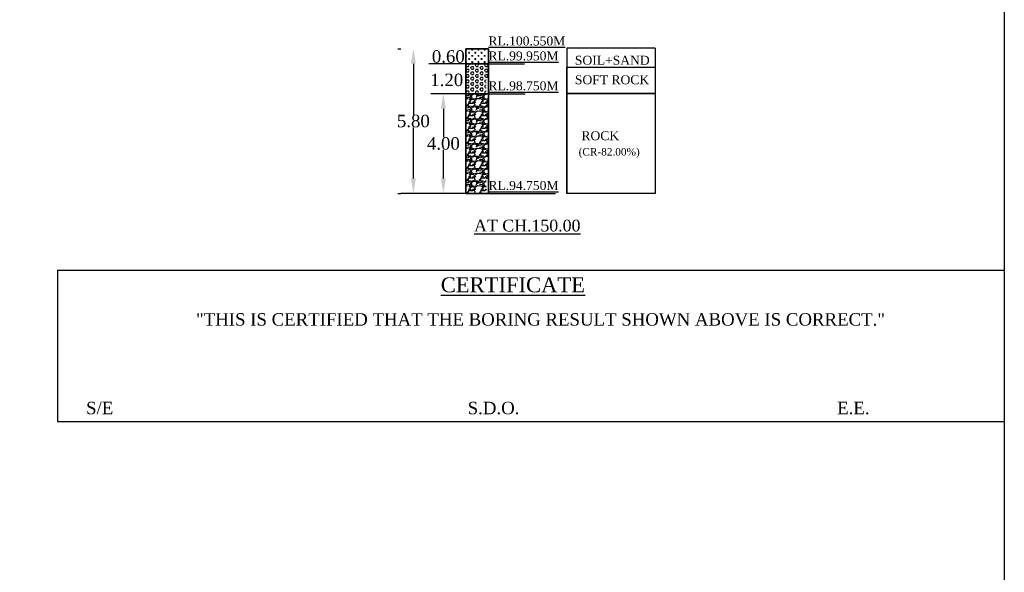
# Model space of a CAD drawing. Header units: millimetres. Extents: x 103078 to 9205504, y -104267 to 3479495.
# Tile 12 of 14: x 3911543 to 3951067, y 3368025 to 3390201. Entities that reach past the tile are written whole.
import ezdxf

# ---------------------------------------------------------------- set-up
doc = ezdxf.new("R2010")
doc.units = ezdxf.units.MM
doc.header["$LTSCALE"] = 500
doc.header["$MEASUREMENT"] = 0
doc.styles.get("Standard").update_dxf_attribs({"font": 'times.ttf'})
doc.dimstyles.get("Standard").update_dxf_attribs({"dimtxt": 400, "dimasz": 215, "dimexe": 0.18, "dimexo": 0.0625, "dimgap": 0.09, "dimtad": 0, "dimtih": 1, "dimtoh": 1, "dimdec": 0, "dimzin": 4, "dimdsep": 46, "dimtxsty": 'Standard', "dimblk": 'OPEN90', "dimcen": 0, "dimadec": 0, "dimazin": 1, "dimtfac": 1, "dimtdec": 0, "dimtix": 1, "dimtofl": 0, "dimtmove": 0, "dimatfit": 3, "dimldrblk": 'OPEN30', "dimfxl": 1, "dimtolj": 1, "dimtzin": 0, "dimarcsym": 0})

# ---------------------------------------------------------------- blocks, each defined once
blk = doc.blocks.new('*D102')
at = {"color": 0, "linetype": 'Continuous', "lineweight": -2, "transparency": 16777216}
for p, q in [((3926721, 3389030), (3926845, 3389030)), ((3927345, 3388430), (3927345, 3386385)), ((3927345, 3383830), (3927345, 3385875)), ((3926721, 3383230), (3926845, 3383230))]:
    blk.add_line(p, q, dxfattribs=at)
for points in [[(3927245, 3388430), (3927445, 3388430), (3927345, 3389030)], [(3927245, 3383830), (3927445, 3383830), (3927345, 3383230)]]:
    blk.add_solid(points, dxfattribs=at)
at = {"layer": 'Defpoints', "color": 0, "linetype": 'Continuous', "lineweight": -2, "transparency": 16777216}
for p in [(3927421, 3389030), (3927345, 3383230), (3927421, 3383230)]:
    blk.add_point(p, dxfattribs=at)
at = {"color": 0, "linetype": 'Continuous', "lineweight": -2, "transparency": 16777216, "insert": (3927345, 3386130), "char_height": 500, "attachment_point": 5}
blk.add_mtext('\\A1;5.80', dxfattribs=at)
blk = doc.blocks.new('*D145')
at = {"color": 0, "linetype": 'Continuous', "lineweight": -2, "transparency": 16777216}
for p, q in [((3928049, 3387230), (3928050, 3387230)), ((3928550, 3386630), (3928550, 3385485)), ((3928550, 3383830), (3928550, 3384975)), ((3928049, 3383230), (3928050, 3383230))]:
    blk.add_line(p, q, dxfattribs=at)
for points in [[(3928450, 3386630), (3928650, 3386630), (3928550, 3387230)], [(3928450, 3383830), (3928650, 3383830), (3928550, 3383230)]]:
    blk.add_solid(points, dxfattribs=at)
at = {"layer": 'Defpoints', "color": 0, "linetype": 'Continuous', "lineweight": -2, "transparency": 16777216}
for p in [(3928749, 3387230), (3928550, 3383230), (3928749, 3383230)]:
    blk.add_point(p, dxfattribs=at)
at = {"color": 0, "linetype": 'Continuous', "lineweight": -2, "transparency": 16777216, "insert": (3928550, 3385230), "char_height": 500, "attachment_point": 5}
blk.add_mtext('\\A1;4.00', dxfattribs=at)

msp = doc.modelspace()

# ---------------------------------------------------------------- linework, layer by layer
at = {"color": 0, "linetype": 'Continuous', "lineweight": -2}
for p, q in [((3951067.1, 3410949.9), (3951067.1, 3304142.4)), ((3929456.1, 3389029.9), (3929456.1, 3383229.9)), ((3929456.1, 3389029.9), (3929456.1, 3388429.9)), ((3929456.1, 3389002.4), (3929491.1, 3389002.4)), ((3929459.8, 3388971.2), (3929459.8, 3389029.9)), ((3929553.6, 3388877.4), (3929616.1, 3388877.4)), ((3929584.8, 3388846.2), (3929584.8, 3388908.7)), ((3929678.6, 3389002.4), (3929741.1, 3389002.4)), ((3929709.8, 3388971.2), (3929709.8, 3389029.9)), ((3929803.6, 3388877.4), (3929866.1, 3388877.4)), ((3929834.8, 3388846.2), (3929834.8, 3388908.7)), ((3929928.6, 3389002.4), (3929991.1, 3389002.4)), ((3929959.8, 3388971.2), (3929959.8, 3389029.9)), ((3930053.6, 3388877.4), (3930116.1, 3388877.4)), ((3930084.8, 3388846.2), (3930084.8, 3388908.7)), ((3930178.6, 3389002.4), (3930241.1, 3389002.4)), ((3930209.8, 3388971.2), (3930209.8, 3389029.9)), ((3933503.6, 3389052.4), (3933503.6, 3383229.9)), ((3937054.6, 3389052.4), (3937054.6, 3383229.9)), ((3929456.1, 3388429.9), (3927966.6, 3388429.9)), ((3929456.1, 3388752.4), (3929491.1, 3388752.4)), ((3929456.1, 3388502.4), (3929491.1, 3388502.4)), ((3929456.1, 3388429.9), (3931808.6, 3388429.9)), ((3929456.1, 3388429.9), (3929456.1, 3387229.9)), ((3929459.8, 3388721.2), (3929459.8, 3388783.7)), ((3929459.8, 3388471.2), (3929459.8, 3388533.7)), ((3929459.8, 3388380.2), (3929488.5, 3388429.9)), ((3929553.6, 3388627.4), (3929616.1, 3388627.4)), ((3929584.8, 3388380.2), (3929556.1, 3388429.9)), ((3929584.8, 3388596.2), (3929584.8, 3388658.7)), ((3929678.6, 3388752.4), (3929741.1, 3388752.4)), ((3929678.6, 3388502.4), (3929741.1, 3388502.4)), ((3929709.8, 3388721.2), (3929709.8, 3388783.7)), ((3929709.8, 3388471.2), (3929709.8, 3388533.7)), ((3929803.6, 3388627.4), (3929866.1, 3388627.4)), ((3929834.8, 3388596.2), (3929834.8, 3388658.7)), ((3929834.8, 3388380.2), (3929863.5, 3388429.9)), ((3929928.6, 3388752.4), (3929991.1, 3388752.4)), ((3929928.6, 3388502.4), (3929991.1, 3388502.4)), ((3929959.8, 3388380.2), (3929931.1, 3388429.9)), ((3929959.8, 3388721.2), (3929959.8, 3388783.7)), ((3929959.8, 3388471.2), (3929959.8, 3388533.7)), ((3930053.6, 3388627.4), (3930116.1, 3388627.4)), ((3930084.8, 3388596.2), (3930084.8, 3388658.7)), ((3930178.6, 3388752.4), (3930241.1, 3388752.4)), ((3930178.6, 3388502.4), (3930241.1, 3388502.4)), ((3930209.8, 3388721.2), (3930209.8, 3388783.7)), ((3930209.8, 3388471.2), (3930209.8, 3388533.7)), ((3930209.8, 3388380.2), (3930238.5, 3388429.9)), ((3930334.8, 3388380.2), (3930306.1, 3388429.9)), ((3929491.1, 3388326.1), (3929459.8, 3388380.2)), ((3929459.8, 3388163.7), (3929491.1, 3388217.8)), ((3929491.1, 3388109.5), (3929459.8, 3388163.7)), ((3929491.1, 3388326.1), (3929553.6, 3388326.1)), ((3929491.1, 3388217.8), (3929553.6, 3388217.8)), ((3929491.1, 3388109.5), (3929553.6, 3388109.5)), ((3929553.6, 3388326), (3929584.8, 3388380.2)), ((3929584.8, 3388163.7), (3929553.6, 3388217.8)), ((3929553.6, 3388109.5), (3929584.8, 3388163.7)), ((3929647.3, 3388271.9), (3929678.6, 3388326)), ((3929678.6, 3388217.8), (3929647.3, 3388271.9)), ((3929647.3, 3388055.4), (3929678.6, 3388109.5)), ((3929678.6, 3388001.3), (3929647.3, 3388055.4)), ((3929678.6, 3388326.1), (3929741.1, 3388326.1)), ((3929678.6, 3388217.8), (3929741.1, 3388217.8)), ((3929678.6, 3388109.5), (3929741.1, 3388109.5)), ((3929772.3, 3388271.9), (3929741.1, 3388326.1)), ((3929741.1, 3388217.8), (3929772.3, 3388271.9)), ((3929772.3, 3388055.4), (3929741.1, 3388109.5)), ((3929741.1, 3388001.3), (3929772.3, 3388055.4)), ((3929866.1, 3388326.1), (3929834.8, 3388380.2)), ((3929834.8, 3388163.7), (3929866.1, 3388217.8)), ((3929866.1, 3388109.5), (3929834.8, 3388163.7)), ((3929866.1, 3388326.1), (3929928.6, 3388326.1)), ((3929866.1, 3388217.8), (3929928.6, 3388217.8)), ((3929866.1, 3388109.5), (3929928.6, 3388109.5)), ((3929928.6, 3388326), (3929959.8, 3388380.2)), ((3929959.8, 3388163.7), (3929928.6, 3388217.8)), ((3929928.6, 3388109.5), (3929959.8, 3388163.7)), ((3930022.3, 3388271.9), (3930053.6, 3388326)), ((3930053.6, 3388217.8), (3930022.3, 3388271.9)), ((3930022.3, 3388055.4), (3930053.6, 3388109.5)), ((3930053.6, 3388001.3), (3930022.3, 3388055.4)), ((3930053.6, 3388326.1), (3930116.1, 3388326.1)), ((3930053.6, 3388217.8), (3930116.1, 3388217.8)), ((3930053.6, 3388109.5), (3930116.1, 3388109.5)), ((3930147.3, 3388271.9), (3930116.1, 3388326.1)), ((3930116.1, 3388217.8), (3930147.3, 3388271.9)), ((3930147.3, 3388055.4), (3930116.1, 3388109.5)), ((3930116.1, 3388001.3), (3930147.3, 3388055.4)), ((3930241.1, 3388326.1), (3930209.8, 3388380.2)), ((3930209.8, 3388163.7), (3930241.1, 3388217.8)), ((3930241.1, 3388109.5), (3930209.8, 3388163.7)), ((3930241.1, 3388326.1), (3930303.6, 3388326.1)), ((3930241.1, 3388217.8), (3930303.6, 3388217.8)), ((3930241.1, 3388109.5), (3930303.6, 3388109.5)), ((3930303.6, 3388326), (3930334.8, 3388380.2)), ((3930334.8, 3388163.7), (3930303.6, 3388217.8)), ((3930303.6, 3388109.5), (3930334.8, 3388163.7)), ((3929459.8, 3387947.2), (3929491.1, 3388001.3)), ((3929491.1, 3387893), (3929459.8, 3387947.2)), ((3929459.8, 3387730.7), (3929491.1, 3387784.8)), ((3929491.1, 3387676.5), (3929459.8, 3387730.7)), ((3929491.1, 3388001.3), (3929553.6, 3388001.3)), ((3929491.1, 3387893), (3929553.6, 3387893)), ((3929491.1, 3387784.8), (3929553.6, 3387784.8)), ((3929491.1, 3387676.5), (3929553.6, 3387676.5)), ((3929584.8, 3387947.2), (3929553.6, 3388001.3)), ((3929553.6, 3387893), (3929584.8, 3387947.2)), ((3929584.8, 3387730.7), (3929553.6, 3387784.8)), ((3929553.6, 3387676.5), (3929584.8, 3387730.7)), ((3929647.3, 3387838.9), (3929678.6, 3387893)), ((3929678.6, 3387784.8), (3929647.3, 3387838.9)), ((3929647.3, 3387622.4), (3929678.6, 3387676.5)), ((3929678.6, 3388001.3), (3929741.1, 3388001.3)), ((3929678.6, 3387893), (3929741.1, 3387893)), ((3929678.6, 3387784.8), (3929741.1, 3387784.8)), ((3929678.6, 3387676.5), (3929741.1, 3387676.5)), ((3929772.3, 3387838.9), (3929741.1, 3387893)), ((3929741.1, 3387784.8), (3929772.3, 3387838.9)), ((3929772.3, 3387622.4), (3929741.1, 3387676.5)), ((3929834.8, 3387947.2), (3929866.1, 3388001.3)), ((3929866.1, 3387893), (3929834.8, 3387947.2)), ((3929834.8, 3387730.7), (3929866.1, 3387784.8)), ((3929866.1, 3387676.5), (3929834.8, 3387730.7)), ((3929866.1, 3388001.3), (3929928.6, 3388001.3)), ((3929866.1, 3387893), (3929928.6, 3387893)), ((3929866.1, 3387784.8), (3929928.6, 3387784.8)), ((3929866.1, 3387676.5), (3929928.6, 3387676.5)), ((3929959.8, 3387947.2), (3929928.6, 3388001.3)), ((3929928.6, 3387893), (3929959.8, 3387947.2)), ((3929959.8, 3387730.7), (3929928.6, 3387784.8)), ((3929928.6, 3387676.5), (3929959.8, 3387730.7)), ((3930022.3, 3387838.9), (3930053.6, 3387893)), ((3930053.6, 3387784.8), (3930022.3, 3387838.9)), ((3930022.3, 3387622.4), (3930053.6, 3387676.5)), ((3930053.6, 3388001.3), (3930116.1, 3388001.3)), ((3930053.6, 3387893), (3930116.1, 3387893)), ((3930053.6, 3387784.8), (3930116.1, 3387784.8)), ((3930053.6, 3387676.5), (3930116.1, 3387676.5)), ((3930147.3, 3387838.9), (3930116.1, 3387893)), ((3930116.1, 3387784.8), (3930147.3, 3387838.9)), ((3930147.3, 3387622.4), (3930116.1, 3387676.5)), ((3930209.8, 3387947.2), (3930241.1, 3388001.3)), ((3930241.1, 3387893), (3930209.8, 3387947.2)), ((3930209.8, 3387730.7), (3930241.1, 3387784.8)), ((3930241.1, 3387676.5), (3930209.8, 3387730.7)), ((3930241.1, 3388001.3), (3930303.6, 3388001.3)), ((3930241.1, 3387893), (3930303.6, 3387893)), ((3930241.1, 3387784.8), (3930267.5, 3387784.8)), ((3930241.1, 3387676.5), (3930267.5, 3387676.5)), ((3930334.8, 3387947.2), (3930303.6, 3388001.3)), ((3930303.6, 3387893), (3930334.8, 3387947.2)), ((3929459.8, 3387514.2), (3929491.1, 3387568.3)), ((3929491.1, 3387460), (3929459.8, 3387514.2)), ((3929459.8, 3387297.6), (3929491.1, 3387351.8)), ((3929491.1, 3387243.5), (3929459.8, 3387297.6)), ((3929491.1, 3387568.3), (3929553.6, 3387568.3)), ((3929491.1, 3387460), (3929553.6, 3387460)), ((3929491.1, 3387351.8), (3929553.6, 3387351.8)), ((3929491.1, 3387243.5), (3929553.6, 3387243.5)), ((3929584.8, 3387514.2), (3929553.6, 3387568.3)), ((3929553.6, 3387460), (3929584.8, 3387514.2)), ((3929584.8, 3387297.6), (3929553.6, 3387351.8)), ((3929553.6, 3387243.5), (3929584.8, 3387297.6)), ((3929678.6, 3387568.3), (3929647.3, 3387622.4)), ((3929647.3, 3387405.9), (3929678.6, 3387460)), ((3929678.6, 3387351.8), (3929647.3, 3387405.9)), ((3929670.7, 3387229.9), (3929678.6, 3387243.5)), ((3929678.6, 3387568.3), (3929741.1, 3387568.3)), ((3929678.6, 3387460), (3929741.1, 3387460)), ((3929678.6, 3387351.8), (3929741.1, 3387351.8)), ((3929678.6, 3387243.5), (3929741.1, 3387243.5)), ((3929741.1, 3387568.3), (3929772.3, 3387622.4)), ((3929772.3, 3387405.9), (3929741.1, 3387460)), ((3929741.1, 3387351.8), (3929772.3, 3387405.9)), ((3929748.9, 3387229.9), (3929741.1, 3387243.5)), ((3929834.8, 3387514.2), (3929866.1, 3387568.3)), ((3929866.1, 3387460), (3929834.8, 3387514.2)), ((3929834.8, 3387297.6), (3929866.1, 3387351.8)), ((3929866.1, 3387243.5), (3929834.8, 3387297.6)), ((3929866.1, 3387568.3), (3929928.6, 3387568.3)), ((3929866.1, 3387460), (3929928.6, 3387460)), ((3929866.1, 3387351.8), (3929928.6, 3387351.8)), ((3929866.1, 3387243.5), (3929928.6, 3387243.5)), ((3929959.8, 3387514.2), (3929928.6, 3387568.3)), ((3929928.6, 3387460), (3929959.8, 3387514.2)), ((3929959.8, 3387297.6), (3929928.6, 3387351.8)), ((3929928.6, 3387243.5), (3929959.8, 3387297.6)), ((3930053.6, 3387568.3), (3930022.3, 3387622.4)), ((3930022.3, 3387405.9), (3930053.6, 3387460)), ((3930053.6, 3387351.8), (3930022.3, 3387405.9)), ((3930045.7, 3387229.9), (3930053.6, 3387243.5)), ((3930053.6, 3387568.3), (3930116.1, 3387568.3)), ((3930053.6, 3387460), (3930116.1, 3387460)), ((3930053.6, 3387351.8), (3930116.1, 3387351.8)), ((3930053.6, 3387243.5), (3930116.1, 3387243.5)), ((3930116.1, 3387568.3), (3930147.3, 3387622.4)), ((3930147.3, 3387405.9), (3930116.1, 3387460)), ((3930116.1, 3387351.8), (3930147.3, 3387405.9)), ((3930123.9, 3387229.9), (3930116.1, 3387243.5)), ((3930209.8, 3387514.2), (3930241.1, 3387568.3)), ((3930241.1, 3387460), (3930209.8, 3387514.2)), ((3930209.8, 3387297.6), (3930241.1, 3387351.8)), ((3930241.1, 3387243.5), (3930209.8, 3387297.6)), ((3930241.1, 3387568.3), (3930267.5, 3387568.3)), ((3930241.1, 3387460), (3930267.5, 3387460)), ((3930241.1, 3387351.8), (3930267.5, 3387351.8)), ((3930241.1, 3387243.5), (3930267.5, 3387243.5)), ((3929456.1, 3387229.9), (3928041.6, 3387229.9)), ((3929456.1, 3387213.1), (3929477.8, 3387229.9)), ((3929456.1, 3387229.9), (3931839.1, 3387229.9)), ((3929456.1, 3387229.9), (3929456.1, 3383229.9)), ((3929492.8, 3387153.1), (3929456.1, 3387193.2)), ((3929456.1, 3387175.1), (3929456.7, 3387177)), ((3929548.5, 3387021.2), (3929456.1, 3387028.9)), ((3929570.3, 3387160.6), (3929475.3, 3387150.6)), ((3929608.6, 3387082.8), (3929493.6, 3387072.8)), ((3929505.3, 3386766.5), (3929595.3, 3386866.5)), ((3929662.3, 3387219.1), (3929537.3, 3387229.1)), ((3929651, 3387165.3), (3929551, 3387190.3)), ((3929559.9, 3386804.7), (3929599.9, 3386929.7)), ((3929604.5, 3387175), (3929572.4, 3387229.9)), ((3929580.8, 3387031.5), (3929600.8, 3386981.5)), ((3929627.7, 3387047.1), (3929592.7, 3387032.1)), ((3929603.6, 3386852.4), (3929733.6, 3386852.4)), ((3929604.7, 3386947.3), (3929644.7, 3386887.3)), ((3929664.1, 3386964.5), (3929609.1, 3387054.5)), ((3929655.3, 3387141.5), (3929610.3, 3387091.5)), ((3929661.1, 3386984), (3929611.1, 3386934)), ((3929613.2, 3386986.5), (3929688.2, 3387031.5)), ((3929696.2, 3387032.9), (3929636.2, 3387052.9)), ((3929658.7, 3386867.3), (3929783.7, 3386852.3)), ((3929664.6, 3387104), (3929659.6, 3387129)), ((3929660.9, 3387135.1), (3929690.9, 3387065.1)), ((3929753.3, 3387229.9), (3929671, 3387186.8)), ((3929676.3, 3387121.9), (3929706.3, 3387191.9)), ((3929784.4, 3386980.2), (3929684.4, 3386995.2)), ((3929702.8, 3387043.5), (3929787.8, 3387018.5)), ((3929724, 3386906.4), (3929789, 3386861.4)), ((3929725, 3387194.9), (3929805, 3387219.9)), ((3929753.8, 3386909.8), (3929793.8, 3386814.8)), ((3929790.2, 3386961.4), (3929785.2, 3386856.4)), ((3929796.5, 3387222.4), (3929876.5, 3387192.4)), ((3929801.6, 3386870.6), (3929826.6, 3386915.6)), ((3929803.6, 3386907.4), (3929803.6, 3386937.4)), ((3929919.8, 3387043.4), (3929804.8, 3386938.4)), ((3929809, 3387023.6), (3929894, 3387048.6)), ((3929857.9, 3386883.8), (3929817.9, 3386918.8)), ((3929873.2, 3387079), (3929898.2, 3387149)), ((3929885.6, 3387181.3), (3929915.6, 3387116.3)), ((3929915.6, 3387229.9), (3929938.2, 3387228.8)), ((3930048.5, 3387021.2), (3929928.5, 3387031.2)), ((3929992.8, 3387153.1), (3929937.8, 3387213.1)), ((3929941.7, 3387137), (3929956.7, 3387177)), ((3929953.5, 3387211.1), (3929977.8, 3387229.9)), ((3930070.3, 3387160.6), (3929975.3, 3387150.6)), ((3930108.6, 3387082.8), (3929993.6, 3387072.8)), ((3930005.3, 3386766.5), (3930095.3, 3386866.5)), ((3930162.3, 3387219.1), (3930037.3, 3387229.1)), ((3930151, 3387165.3), (3930051, 3387190.3)), ((3930059.9, 3386804.7), (3930099.9, 3386929.7)), ((3930104.5, 3387175), (3930072.4, 3387229.9)), ((3930080.8, 3387031.5), (3930100.8, 3386981.5)), ((3930127.7, 3387047.1), (3930092.7, 3387032.1)), ((3930103.6, 3386852.4), (3930233.6, 3386852.4)), ((3930104.7, 3386947.3), (3930144.7, 3386887.3)), ((3930164.1, 3386964.5), (3930109.1, 3387054.5)), ((3930155.3, 3387141.5), (3930110.3, 3387091.5)), ((3930161.1, 3386984), (3930111.1, 3386934)), ((3930113.2, 3386986.5), (3930188.2, 3387031.5)), ((3930196.2, 3387032.9), (3930136.2, 3387052.9)), ((3930158.7, 3386867.3), (3930283.7, 3386852.3)), ((3930164.6, 3387104), (3930159.6, 3387129)), ((3930160.9, 3387135.1), (3930190.9, 3387065.1)), ((3930253.3, 3387229.9), (3930171, 3387186.8)), ((3930176.3, 3387121.9), (3930206.3, 3387191.9)), ((3930284.4, 3386980.2), (3930184.4, 3386995.2)), ((3930202.8, 3387043.5), (3930287.8, 3387018.5)), ((3930224, 3386906.4), (3930289, 3386861.4)), ((3930225, 3387194.9), (3930305, 3387219.9)), ((3930253.8, 3386909.9), (3930293.8, 3386814.9)), ((3930290.2, 3386961.4), (3930285.2, 3386856.4)), ((3930296.5, 3387222.4), (3930357.6, 3387199.5)), ((3930301.6, 3386870.6), (3930326.6, 3386915.6)), ((3930303.6, 3386907.4), (3930303.6, 3386937.4)), ((3930357.6, 3386986.7), (3930304.8, 3386938.4)), ((3930309, 3387023.6), (3930357.6, 3387037.9)), ((3930357.6, 3386884), (3930317.9, 3386918.8)), ((3929456.1, 3386713.1), (3929563.5, 3386796.1)), ((3929492.8, 3386653.1), (3929456.1, 3386693.2)), ((3929456.1, 3386675.1), (3929456.7, 3386677)), ((3929548.5, 3386521.2), (3929456.1, 3386528.9)), ((3929570.3, 3386660.6), (3929475.3, 3386650.6)), ((3929608.6, 3386582.8), (3929493.6, 3386572.8)), ((3929662.3, 3386719.1), (3929537.3, 3386729.1)), ((3929651, 3386665.3), (3929551, 3386690.3)), ((3929604.5, 3386675), (3929569.5, 3386735)), ((3929580.8, 3386531.5), (3929600.8, 3386481.5)), ((3929627.7, 3386547.1), (3929592.7, 3386532.1)), ((3929664.1, 3386464.5), (3929609.1, 3386554.5)), ((3929655.3, 3386641.5), (3929610.3, 3386591.5)), ((3929661.1, 3386484), (3929611.1, 3386434)), ((3929613.2, 3386486.5), (3929688.2, 3386531.5)), ((3929696.2, 3386532.9), (3929636.2, 3386552.9)), ((3929664.6, 3386604), (3929659.6, 3386629)), ((3929660.9, 3386635.1), (3929690.9, 3386565.1)), ((3929776, 3386741.8), (3929671, 3386686.8)), ((3929676.3, 3386621.9), (3929706.3, 3386691.9)), ((3929784.4, 3386480.2), (3929684.4, 3386495.2)), ((3929702.8, 3386543.5), (3929787.8, 3386518.5)), ((3929725, 3386694.9), (3929805, 3386719.9)), ((3929790.2, 3386461.4), (3929785.2, 3386356.4)), ((3929814, 3386802), (3929794, 3386732)), ((3929796.5, 3386722.4), (3929876.5, 3386692.4)), ((3929919.8, 3386543.4), (3929804.8, 3386438.4)), ((3929809, 3386523.6), (3929894, 3386548.6)), ((3929833.2, 3386733.8), (3929938.2, 3386728.8)), ((3929873.2, 3386579), (3929898.2, 3386649)), ((3929885.6, 3386681.3), (3929915.6, 3386616.3)), ((3930048.5, 3386521.2), (3929928.5, 3386531.2)), ((3929992.8, 3386653.1), (3929937.8, 3386713.1)), ((3929941.7, 3386637), (3929956.7, 3386677)), ((3929953.5, 3386711.1), (3930063.5, 3386796.1)), ((3930070.3, 3386660.6), (3929975.3, 3386650.6)), ((3930108.6, 3386582.8), (3929993.6, 3386572.8)), ((3930162.3, 3386719.1), (3930037.3, 3386729.1)), ((3930151, 3386665.3), (3930051, 3386690.3)), ((3930104.5, 3386675), (3930069.5, 3386735)), ((3930080.8, 3386531.5), (3930100.8, 3386481.5)), ((3930127.7, 3386547.1), (3930092.7, 3386532.1)), ((3930164.1, 3386464.5), (3930109.1, 3386554.5)), ((3930155.3, 3386641.5), (3930110.3, 3386591.5)), ((3930161.1, 3386484), (3930111.1, 3386434)), ((3930113.2, 3386486.5), (3930188.2, 3386531.5)), ((3930196.2, 3386532.9), (3930136.2, 3386552.9)), ((3930164.6, 3386604), (3930159.6, 3386629)), ((3930160.9, 3386635.1), (3930190.9, 3386565.1)), ((3930276, 3386741.8), (3930171, 3386686.8)), ((3930176.3, 3386621.9), (3930206.3, 3386691.9)), ((3930284.4, 3386480.2), (3930184.4, 3386495.2)), ((3930202.8, 3386543.5), (3930287.8, 3386518.5)), ((3930225, 3386694.9), (3930305, 3386719.9)), ((3930290.2, 3386461.4), (3930285.2, 3386356.4)), ((3930314, 3386802), (3930294, 3386732)), ((3930296.5, 3386722.4), (3930357.6, 3386699.5)), ((3930357.6, 3386486.7), (3930304.8, 3386438.4)), ((3930309, 3386523.6), (3930357.6, 3386537.9)), ((3930333.2, 3386733.8), (3930357.6, 3386732.7)), ((3929456.1, 3386213.1), (3929563.5, 3386296.1)), ((3929492.8, 3386153.1), (3929456.1, 3386193.2)), ((3929456.1, 3386175.1), (3929456.7, 3386177)), ((3929570.3, 3386160.6), (3929475.3, 3386150.6)), ((3929608.6, 3386082.8), (3929493.6, 3386072.8)), ((3929505.3, 3386266.5), (3929595.3, 3386366.5)), ((3929662.3, 3386219.1), (3929537.3, 3386229.1)), ((3929651, 3386165.3), (3929551, 3386190.3)), ((3929559.9, 3386304.7), (3929599.9, 3386429.7)), ((3929604.5, 3386175), (3929569.5, 3386235)), ((3929603.6, 3386352.4), (3929733.6, 3386352.4)), ((3929604.7, 3386447.3), (3929644.7, 3386387.3)), ((3929664.1, 3385964.5), (3929609.1, 3386054.5)), ((3929655.3, 3386141.5), (3929610.3, 3386091.5)), ((3929696.2, 3386032.9), (3929636.2, 3386052.9)), ((3929658.7, 3386367.3), (3929783.7, 3386352.3)), ((3929664.6, 3386104), (3929659.6, 3386129)), ((3929660.9, 3386135.1), (3929690.9, 3386065.1)), ((3929776, 3386241.8), (3929671, 3386186.8)), ((3929676.2, 3386121.9), (3929706.2, 3386191.9)), ((3929724, 3386406.4), (3929789, 3386361.4)), ((3929725, 3386194.9), (3929805, 3386219.9)), ((3929753.9, 3386409.8), (3929793.9, 3386314.8)), ((3929814, 3386302), (3929794, 3386232)), ((3929796.5, 3386222.4), (3929876.5, 3386192.4)), ((3929801.6, 3386370.6), (3929826.6, 3386415.6)), ((3929803.6, 3386407.4), (3929803.6, 3386437.4)), ((3929857.9, 3386383.8), (3929817.9, 3386418.8)), ((3929833.2, 3386233.8), (3929938.2, 3386228.8)), ((3929873.2, 3386079), (3929898.2, 3386149)), ((3929885.6, 3386181.3), (3929915.6, 3386116.3)), ((3929992.8, 3386153.1), (3929937.8, 3386213.1)), ((3929941.7, 3386137), (3929956.7, 3386177)), ((3929953.5, 3386211.1), (3930063.5, 3386296.1)), ((3930070.3, 3386160.6), (3929975.3, 3386150.6)), ((3930108.6, 3386082.8), (3929993.6, 3386072.8)), ((3930005.3, 3386266.5), (3930095.3, 3386366.5)), ((3930162.3, 3386219.1), (3930037.3, 3386229.1)), ((3930151, 3386165.3), (3930051, 3386190.3)), ((3930059.9, 3386304.7), (3930099.9, 3386429.7)), ((3930104.5, 3386175), (3930069.5, 3386235)), ((3930103.6, 3386352.4), (3930233.6, 3386352.4)), ((3930104.7, 3386447.3), (3930144.7, 3386387.3)), ((3930164.1, 3385964.5), (3930109.1, 3386054.5)), ((3930155.3, 3386141.5), (3930110.3, 3386091.5)), ((3930196.2, 3386032.9), (3930136.2, 3386052.9)), ((3930158.7, 3386367.3), (3930283.7, 3386352.3)), ((3930164.6, 3386104), (3930159.6, 3386129)), ((3930160.9, 3386135.1), (3930190.9, 3386065.1)), ((3930276, 3386241.8), (3930171, 3386186.8)), ((3930176.2, 3386121.9), (3930206.2, 3386191.9)), ((3930224, 3386406.4), (3930289, 3386361.4)), ((3930225, 3386194.9), (3930305, 3386219.9)), ((3930253.8, 3386409.9), (3930293.8, 3386314.9)), ((3930314, 3386302), (3930294, 3386232)), ((3930296.5, 3386222.4), (3930357.6, 3386199.5)), ((3930301.6, 3386370.6), (3930326.6, 3386415.6)), ((3930303.6, 3386407.4), (3930303.6, 3386437.4)), ((3930357.6, 3386384), (3930317.9, 3386418.8)), ((3930333.2, 3386233.8), (3930357.6, 3386232.7)), ((3929548.5, 3386021.2), (3929456.1, 3386028.9)), ((3929456.1, 3385713.1), (3929563.5, 3385796.1)), ((3929492.8, 3385653.1), (3929456.1, 3385693.2)), ((3929456.1, 3385675.1), (3929456.7, 3385677)), ((3929570.3, 3385660.6), (3929475.3, 3385650.6)), ((3929505.3, 3385766.5), (3929595.3, 3385866.5)), ((3929662.3, 3385719.1), (3929537.3, 3385729.1)), ((3929651, 3385665.3), (3929551, 3385690.3)), ((3929559.9, 3385804.7), (3929599.9, 3385929.7)), ((3929604.5, 3385675), (3929569.5, 3385735)), ((3929580.8, 3386031.5), (3929600.8, 3385981.5)), ((3929627.7, 3386047.1), (3929592.7, 3386032.1)), ((3929603.6, 3385852.4), (3929733.6, 3385852.4)), ((3929604.7, 3385947.3), (3929644.7, 3385887.3)), ((3929661.1, 3385984), (3929611.1, 3385934)), ((3929613.2, 3385986.5), (3929688.2, 3386031.5)), ((3929658.7, 3385867.3), (3929783.7, 3385852.3)), ((3929776, 3385741.8), (3929671, 3385686.8)), ((3929676.2, 3385621.9), (3929706.2, 3385691.9)), ((3929784.4, 3385980.2), (3929684.4, 3385995.2)), ((3929702.8, 3386043.5), (3929787.8, 3386018.5)), ((3929724, 3385906.4), (3929789, 3385861.4)), ((3929725, 3385694.9), (3929805, 3385719.9)), ((3929753.9, 3385909.8), (3929793.9, 3385814.8)), ((3929790.2, 3385961.4), (3929785.2, 3385856.4)), ((3929814, 3385802), (3929794, 3385732)), ((3929796.5, 3385722.4), (3929876.5, 3385692.4)), ((3929801.6, 3385870.6), (3929826.6, 3385915.6)), ((3929803.6, 3385907.4), (3929803.6, 3385937.4)), ((3929919.8, 3386043.4), (3929804.8, 3385938.4)), ((3929809, 3386023.6), (3929894, 3386048.6)), ((3929857.9, 3385883.8), (3929817.9, 3385918.8)), ((3929833.2, 3385733.8), (3929938.2, 3385728.8)), ((3929885.6, 3385681.3), (3929915.6, 3385616.3)), ((3930048.5, 3386021.2), (3929928.5, 3386031.2)), ((3929992.8, 3385653.1), (3929937.8, 3385713.1)), ((3929941.7, 3385637), (3929956.7, 3385677)), ((3929953.5, 3385711.1), (3930063.5, 3385796.1)), ((3930070.3, 3385660.6), (3929975.3, 3385650.6)), ((3930005.3, 3385766.5), (3930095.3, 3385866.5)), ((3930162.3, 3385719.1), (3930037.3, 3385729.1)), ((3930151, 3385665.3), (3930051, 3385690.3)), ((3930059.9, 3385804.7), (3930099.9, 3385929.7)), ((3930104.5, 3385675), (3930069.5, 3385735)), ((3930080.8, 3386031.5), (3930100.8, 3385981.5)), ((3930127.7, 3386047.1), (3930092.7, 3386032.1)), ((3930103.6, 3385852.4), (3930233.6, 3385852.4)), ((3930104.7, 3385947.3), (3930144.7, 3385887.3)), ((3930161.1, 3385984), (3930111.1, 3385934)), ((3930113.2, 3385986.5), (3930188.2, 3386031.5)), ((3930158.7, 3385867.3), (3930283.7, 3385852.3)), ((3930276, 3385741.8), (3930171, 3385686.8)), ((3930176.2, 3385621.9), (3930206.2, 3385691.9)), ((3930284.4, 3385980.2), (3930184.4, 3385995.2)), ((3930202.8, 3386043.5), (3930287.8, 3386018.5)), ((3930224, 3385906.4), (3930289, 3385861.4)), ((3930225, 3385694.9), (3930305, 3385719.9)), ((3930253.8, 3385909.8), (3930293.8, 3385814.8)), ((3930290.2, 3385961.4), (3930285.2, 3385856.4)), ((3930314, 3385802), (3930294, 3385732)), ((3930296.5, 3385722.4), (3930357.6, 3385699.5)), ((3930301.6, 3385870.6), (3930326.6, 3385915.6)), ((3930303.6, 3385907.4), (3930303.6, 3385937.4)), ((3930357.6, 3385986.7), (3930304.8, 3385938.4)), ((3930309, 3386023.6), (3930357.6, 3386037.9)), ((3930357.6, 3385884), (3930317.9, 3385918.8)), ((3930333.2, 3385733.8), (3930357.6, 3385732.7)), ((3929548.5, 3385521.2), (3929456.1, 3385528.9)), ((3929456.1, 3385213.1), (3929563.5, 3385296.1)), ((3929608.6, 3385582.8), (3929493.6, 3385572.8)), ((3929505.3, 3385266.5), (3929595.3, 3385366.5)), ((3929559.9, 3385304.7), (3929599.9, 3385429.7)), ((3929580.8, 3385531.5), (3929600.8, 3385481.5)), ((3929627.7, 3385547.1), (3929592.7, 3385532.1)), ((3929603.6, 3385352.4), (3929733.6, 3385352.4)), ((3929604.7, 3385447.3), (3929644.7, 3385387.3)), ((3929664.1, 3385464.5), (3929609.1, 3385554.5)), ((3929655.3, 3385641.5), (3929610.3, 3385591.5)), ((3929661.1, 3385484), (3929611.1, 3385434)), ((3929613.2, 3385486.5), (3929688.2, 3385531.5)), ((3929696.2, 3385532.9), (3929636.2, 3385552.9)), ((3929658.7, 3385367.3), (3929783.7, 3385352.3)), ((3929664.6, 3385604), (3929659.6, 3385629)), ((3929660.9, 3385635.1), (3929690.9, 3385565.1)), ((3929784.4, 3385480.2), (3929684.4, 3385495.2)), ((3929702.8, 3385543.5), (3929787.8, 3385518.5)), ((3929724, 3385406.4), (3929789, 3385361.4)), ((3929753.9, 3385409.8), (3929793.9, 3385314.8)), ((3929790.2, 3385461.4), (3929785.2, 3385356.4)), ((3929814, 3385302), (3929794, 3385232)), ((3929801.6, 3385370.6), (3929826.6, 3385415.6)), ((3929803.6, 3385407.4), (3929803.6, 3385437.4)), ((3929919.8, 3385543.4), (3929804.8, 3385438.4)), ((3929809, 3385523.6), (3929894, 3385548.6)), ((3929857.9, 3385383.8), (3929817.9, 3385418.8)), ((3929873.2, 3385579), (3929898.2, 3385649)), ((3930048.5, 3385521.2), (3929928.5, 3385531.2)), ((3929953.5, 3385211.1), (3930063.5, 3385296.1)), ((3930108.6, 3385582.8), (3929993.6, 3385572.8)), ((3930005.3, 3385266.5), (3930095.3, 3385366.5)), ((3930059.9, 3385304.7), (3930099.9, 3385429.7)), ((3930080.8, 3385531.5), (3930100.8, 3385481.5)), ((3930127.7, 3385547.1), (3930092.7, 3385532.1)), ((3930103.6, 3385352.4), (3930233.6, 3385352.4)), ((3930104.7, 3385447.3), (3930144.7, 3385387.3)), ((3930164.1, 3385464.5), (3930109.1, 3385554.5)), ((3930155.3, 3385641.5), (3930110.3, 3385591.5)), ((3930161.1, 3385484), (3930111.1, 3385434)), ((3930113.2, 3385486.5), (3930188.2, 3385531.5)), ((3930196.2, 3385532.9), (3930136.2, 3385552.9)), ((3930158.7, 3385367.3), (3930283.7, 3385352.3)), ((3930164.6, 3385604), (3930159.6, 3385629)), ((3930160.9, 3385635.1), (3930190.9, 3385565.1)), ((3930284.4, 3385480.2), (3930184.4, 3385495.2)), ((3930202.8, 3385543.5), (3930287.8, 3385518.5)), ((3930224, 3385406.4), (3930289, 3385361.4)), ((3930253.9, 3385409.8), (3930293.9, 3385314.8)), ((3930290.2, 3385461.4), (3930285.2, 3385356.4)), ((3930314, 3385302), (3930294, 3385232)), ((3930301.6, 3385370.6), (3930326.6, 3385415.6)), ((3930303.6, 3385407.4), (3930303.6, 3385437.4)), ((3930357.6, 3385486.7), (3930304.8, 3385438.4)), ((3930309, 3385523.6), (3930357.6, 3385537.9)), ((3930357.6, 3385384), (3930317.9, 3385418.8)), ((3929492.8, 3385153.1), (3929456.1, 3385193.2)), ((3929456.1, 3385175.1), (3929456.7, 3385177)), ((3929548.5, 3385021.2), (3929456.1, 3385028.9)), ((3929570.3, 3385160.6), (3929475.3, 3385150.6)), ((3929608.6, 3385082.8), (3929493.6, 3385072.8)), ((3929662.3, 3385219.1), (3929537.3, 3385229.1)), ((3929651, 3385165.3), (3929551, 3385190.3)), ((3929559.9, 3384804.7), (3929599.9, 3384929.7)), ((3929604.5, 3385175), (3929569.5, 3385235)), ((3929580.8, 3385031.5), (3929600.8, 3384981.5)), ((3929627.7, 3385047.1), (3929592.7, 3385032.1)), ((3929604.7, 3384947.3), (3929644.7, 3384887.3)), ((3929664.1, 3384964.5), (3929609.1, 3385054.5)), ((3929655.3, 3385141.5), (3929610.3, 3385091.5)), ((3929661.1, 3384984), (3929611.1, 3384934)), ((3929613.2, 3384986.5), (3929688.2, 3385031.5)), ((3929696.2, 3385032.9), (3929636.2, 3385052.9)), ((3929658.7, 3384867.3), (3929783.7, 3384852.3)), ((3929664.6, 3385104), (3929659.6, 3385129)), ((3929660.9, 3385135.1), (3929690.9, 3385065.1)), ((3929776, 3385241.8), (3929671, 3385186.8)), ((3929676.2, 3385121.9), (3929706.2, 3385191.9)), ((3929784.3, 3384980.2), (3929684.3, 3384995.2)), ((3929702.8, 3385043.5), (3929787.8, 3385018.5)), ((3929724, 3384906.4), (3929789, 3384861.4)), ((3929725, 3385194.9), (3929805, 3385219.9)), ((3929753.9, 3384909.8), (3929793.9, 3384814.8)), ((3929790.2, 3384961.4), (3929785.2, 3384856.4)), ((3929796.5, 3385222.4), (3929876.5, 3385192.4)), ((3929801.6, 3384870.6), (3929826.6, 3384915.6)), ((3929803.6, 3384907.4), (3929803.6, 3384937.4)), ((3929919.8, 3385043.4), (3929804.8, 3384938.4)), ((3929809, 3385023.6), (3929894, 3385048.6)), ((3929857.9, 3384883.8), (3929817.9, 3384918.8)), ((3929833.2, 3385233.8), (3929938.2, 3385228.8)), ((3929873.2, 3385079), (3929898.2, 3385149)), ((3929885.6, 3385181.3), (3929915.6, 3385116.3)), ((3930048.5, 3385021.2), (3929928.5, 3385031.2)), ((3929992.8, 3385153.1), (3929937.8, 3385213.1)), ((3929941.7, 3385137), (3929956.7, 3385177)), ((3930070.3, 3385160.6), (3929975.3, 3385150.6)), ((3930108.6, 3385082.8), (3929993.6, 3385072.8)), ((3930162.3, 3385219.1), (3930037.3, 3385229.1)), ((3930151, 3385165.3), (3930051, 3385190.3)), ((3930059.9, 3384804.7), (3930099.9, 3384929.7)), ((3930104.5, 3385175), (3930069.5, 3385235)), ((3930080.8, 3385031.5), (3930100.8, 3384981.5)), ((3930127.7, 3385047.1), (3930092.7, 3385032.1)), ((3930104.7, 3384947.3), (3930144.7, 3384887.3)), ((3930164.1, 3384964.5), (3930109.1, 3385054.5)), ((3930155.3, 3385141.5), (3930110.3, 3385091.5)), ((3930161.1, 3384984), (3930111.1, 3384934)), ((3930113.2, 3384986.5), (3930188.2, 3385031.5)), ((3930196.2, 3385032.9), (3930136.2, 3385052.9)), ((3930158.7, 3384867.3), (3930283.7, 3384852.3)), ((3930164.6, 3385104), (3930159.6, 3385129)), ((3930160.9, 3385135.1), (3930190.9, 3385065.1)), ((3930276, 3385241.8), (3930171, 3385186.8)), ((3930176.2, 3385121.9), (3930206.2, 3385191.9)), ((3930284.3, 3384980.2), (3930184.3, 3384995.2)), ((3930202.8, 3385043.5), (3930287.8, 3385018.5)), ((3930224, 3384906.4), (3930289, 3384861.4)), ((3930225, 3385194.9), (3930305, 3385219.9)), ((3930253.9, 3384909.8), (3930293.9, 3384814.8)), ((3930290.2, 3384961.4), (3930285.2, 3384856.4)), ((3930296.5, 3385222.4), (3930357.6, 3385199.5)), ((3930301.6, 3384870.6), (3930326.6, 3384915.6)), ((3930303.6, 3384907.4), (3930303.6, 3384937.4)), ((3930357.6, 3384986.7), (3930304.8, 3384938.4)), ((3930309, 3385023.6), (3930357.6, 3385037.9)), ((3930357.6, 3384884), (3930317.9, 3384918.8)), ((3930333.2, 3385233.8), (3930357.6, 3385232.7)), ((3929456.1, 3384713.1), (3929563.5, 3384796.1)), ((3929492.8, 3384653.1), (3929456.1, 3384693.2)), ((3929456.1, 3384675.1), (3929456.7, 3384677)), ((3929548.5, 3384521.2), (3929456.1, 3384528.9)), ((3929570.3, 3384660.6), (3929475.3, 3384650.6)), ((3929608.6, 3384582.8), (3929493.6, 3384572.8)), ((3929505.3, 3384766.5), (3929595.3, 3384866.5)), ((3929662.3, 3384719.1), (3929537.3, 3384729.1)), ((3929651, 3384665.3), (3929551, 3384690.3)), ((3929604.5, 3384675), (3929569.5, 3384735)), ((3929580.8, 3384531.5), (3929600.8, 3384481.5)), ((3929627.7, 3384547.1), (3929592.7, 3384532.1)), ((3929603.6, 3384852.4), (3929733.6, 3384852.4)), ((3929664.1, 3384464.5), (3929609.1, 3384554.5)), ((3929655.3, 3384641.5), (3929610.3, 3384591.5)), ((3929661.1, 3384484), (3929611.1, 3384434)), ((3929613.2, 3384486.5), (3929688.2, 3384531.5)), ((3929696.2, 3384532.9), (3929636.2, 3384552.9)), ((3929664.6, 3384604), (3929659.6, 3384629)), ((3929660.9, 3384635.1), (3929690.9, 3384565.1)), ((3929776, 3384741.8), (3929671, 3384686.8)), ((3929676.2, 3384621.9), (3929706.2, 3384691.9)), ((3929784.3, 3384480.2), (3929684.3, 3384495.2)), ((3929702.8, 3384543.5), (3929787.8, 3384518.5)), ((3929725, 3384694.9), (3929805, 3384719.9)), ((3929814, 3384802), (3929794, 3384732)), ((3929796.5, 3384722.4), (3929876.5, 3384692.4)), ((3929919.7, 3384543.4), (3929804.7, 3384438.4)), ((3929809, 3384523.6), (3929893.9, 3384548.6)), ((3929833.2, 3384733.9), (3929938.2, 3384728.9)), ((3929873.2, 3384579), (3929898.2, 3384649)), ((3929885.6, 3384681.3), (3929915.6, 3384616.3)), ((3930048.5, 3384521.2), (3929928.5, 3384531.2)), ((3929992.8, 3384653.1), (3929937.8, 3384713.1)), ((3929941.7, 3384637), (3929956.7, 3384677)), ((3929953.5, 3384711.1), (3930063.5, 3384796.1)), ((3930070.3, 3384660.6), (3929975.3, 3384650.6)), ((3930108.6, 3384582.8), (3929993.6, 3384572.8)), ((3930005.3, 3384766.5), (3930095.3, 3384866.5)), ((3930162.3, 3384719.1), (3930037.3, 3384729.1)), ((3930151, 3384665.3), (3930051, 3384690.3)), ((3930104.5, 3384675), (3930069.5, 3384735)), ((3930080.8, 3384531.5), (3930100.8, 3384481.5)), ((3930127.7, 3384547.1), (3930092.7, 3384532.1)), ((3930103.6, 3384852.4), (3930233.6, 3384852.4)), ((3930164.1, 3384464.5), (3930109.1, 3384554.5)), ((3930155.3, 3384641.5), (3930110.3, 3384591.5)), ((3930161.1, 3384484), (3930111.1, 3384434)), ((3930113.2, 3384486.5), (3930188.2, 3384531.5)), ((3930196.2, 3384532.9), (3930136.2, 3384552.9)), ((3930164.6, 3384604), (3930159.6, 3384629)), ((3930160.9, 3384635.1), (3930190.9, 3384565.1)), ((3930276, 3384741.8), (3930171, 3384686.8)), ((3930176.2, 3384621.9), (3930206.2, 3384691.9)), ((3930284.3, 3384480.2), (3930184.3, 3384495.2)), ((3930202.8, 3384543.5), (3930287.8, 3384518.5)), ((3930225, 3384694.9), (3930305, 3384719.9)), ((3930314, 3384802), (3930294, 3384732)), ((3930296.5, 3384722.4), (3930357.6, 3384699.5)), ((3930357.6, 3384486.7), (3930304.7, 3384438.4)), ((3930308.9, 3384523.6), (3930357.6, 3384538)), ((3930333.2, 3384733.9), (3930357.6, 3384732.7)), ((3929456.1, 3384213.1), (3929563.5, 3384296.1)), ((3929492.8, 3384153.1), (3929456.1, 3384193.2)), ((3929456.1, 3384175.1), (3929456.7, 3384177)), ((3929570.3, 3384160.6), (3929475.3, 3384150.6)), ((3929608.6, 3384082.8), (3929493.6, 3384072.8)), ((3929505.3, 3384266.5), (3929595.3, 3384366.5)), ((3929662.3, 3384219.1), (3929537.3, 3384229.1)), ((3929651, 3384165.3), (3929551, 3384190.3)), ((3929559.9, 3384304.7), (3929599.9, 3384429.7)), ((3929604.5, 3384175), (3929569.5, 3384235)), ((3929603.6, 3384352.4), (3929733.6, 3384352.4)), ((3929604.7, 3384447.3), (3929644.7, 3384387.3)), ((3929655.3, 3384141.5), (3929610.3, 3384091.5)), ((3929658.7, 3384367.3), (3929783.7, 3384352.3)), ((3929664.6, 3384104), (3929659.6, 3384129)), ((3929661, 3384135.1), (3929691, 3384065.1)), ((3929776, 3384241.9), (3929671, 3384186.9)), ((3929676.2, 3384121.9), (3929706.2, 3384191.9)), ((3929724, 3384406.4), (3929789, 3384361.4)), ((3929725, 3384194.9), (3929805, 3384219.9)), ((3929753.9, 3384409.8), (3929793.9, 3384314.8)), ((3929790.2, 3384461.4), (3929785.2, 3384356.4)), ((3929814, 3384302), (3929794, 3384232)), ((3929796.5, 3384222.4), (3929876.5, 3384192.4)), ((3929801.6, 3384370.6), (3929826.6, 3384415.6)), ((3929803.6, 3384407.4), (3929803.6, 3384437.4)), ((3929857.9, 3384383.8), (3929817.9, 3384418.8)), ((3929833.2, 3384233.9), (3929938.2, 3384228.9)), ((3929873.2, 3384079), (3929898.2, 3384149)), ((3929885.6, 3384181.3), (3929915.6, 3384116.3)), ((3929992.8, 3384153.1), (3929937.8, 3384213.1)), ((3929941.7, 3384137), (3929956.7, 3384177)), ((3929953.5, 3384211.1), (3930063.5, 3384296.1)), ((3930070.3, 3384160.6), (3929975.3, 3384150.6)), ((3930108.6, 3384082.8), (3929993.6, 3384072.8)), ((3930005.3, 3384266.5), (3930095.3, 3384366.5)), ((3930162.3, 3384219.1), (3930037.3, 3384229.1)), ((3930151, 3384165.3), (3930051, 3384190.3)), ((3930059.9, 3384304.7), (3930099.9, 3384429.7)), ((3930104.5, 3384175), (3930069.5, 3384235)), ((3930103.6, 3384352.4), (3930233.6, 3384352.4)), ((3930104.7, 3384447.3), (3930144.7, 3384387.3)), ((3930155.3, 3384141.5), (3930110.3, 3384091.5)), ((3930158.7, 3384367.3), (3930283.7, 3384352.3)), ((3930164.6, 3384104), (3930159.6, 3384129)), ((3930160.9, 3384135.1), (3930190.9, 3384065.1)), ((3930276, 3384241.9), (3930171, 3384186.9)), ((3930176.2, 3384121.9), (3930206.2, 3384191.9)), ((3930224, 3384406.4), (3930289, 3384361.4)), ((3930225, 3384194.9), (3930305, 3384219.9)), ((3930253.9, 3384409.8), (3930293.9, 3384314.8)), ((3930290.2, 3384461.4), (3930285.2, 3384356.4)), ((3930314, 3384302), (3930294, 3384232)), ((3930296.5, 3384222.4), (3930357.6, 3384199.5)), ((3930301.6, 3384370.6), (3930326.6, 3384415.6)), ((3930303.6, 3384407.4), (3930303.6, 3384437.4)), ((3930357.6, 3384384), (3930317.9, 3384418.8)), ((3930333.2, 3384233.9), (3930357.6, 3384232.7)), ((3929548.5, 3384021.2), (3929456.1, 3384028.9)), ((3929456.1, 3383713), (3929563.5, 3383796.1)), ((3929492.8, 3383653.1), (3929456.1, 3383693.2)), ((3929505.3, 3383766.5), (3929595.3, 3383866.5)), ((3929662.3, 3383719.1), (3929537.3, 3383729.1)), ((3929651, 3383665.3), (3929551, 3383690.3)), ((3929559.9, 3383804.7), (3929599.9, 3383929.7)), ((3929604.5, 3383675), (3929569.5, 3383735)), ((3929580.8, 3384031.5), (3929600.8, 3383981.5)), ((3929627.7, 3384047.1), (3929592.7, 3384032.1)), ((3929603.6, 3383852.4), (3929733.6, 3383852.4)), ((3929604.7, 3383947.3), (3929644.7, 3383887.3)), ((3929664.1, 3383964.5), (3929609.1, 3384054.5)), ((3929661.1, 3383984), (3929611.1, 3383934)), ((3929613.2, 3383986.5), (3929688.2, 3384031.5)), ((3929696.2, 3384032.9), (3929636.2, 3384052.9)), ((3929658.7, 3383867.3), (3929783.7, 3383852.3)), ((3929776, 3383741.9), (3929671, 3383686.9)), ((3929676.2, 3383621.9), (3929706.2, 3383691.9)), ((3929784.3, 3383980.2), (3929684.3, 3383995.2)), ((3929702.8, 3384043.5), (3929787.8, 3384018.5)), ((3929724, 3383906.4), (3929789, 3383861.4)), ((3929725, 3383694.9), (3929805, 3383719.9)), ((3929753.9, 3383909.8), (3929793.9, 3383814.8)), ((3929790.2, 3383961.4), (3929785.2, 3383856.4)), ((3929814, 3383802), (3929794, 3383732)), ((3929796.5, 3383722.4), (3929876.5, 3383692.4)), ((3929801.6, 3383870.6), (3929826.6, 3383915.6)), ((3929803.6, 3383907.4), (3929803.6, 3383937.4)), ((3929919.7, 3384043.4), (3929804.7, 3383938.4)), ((3929808.9, 3384023.6), (3929893.9, 3384048.6)), ((3929857.9, 3383883.8), (3929817.9, 3383918.8)), ((3929833.2, 3383733.9), (3929938.2, 3383728.9)), ((3929885.6, 3383681.3), (3929915.6, 3383616.3)), ((3930048.5, 3384021.2), (3929928.5, 3384031.2)), ((3929992.8, 3383653.1), (3929937.8, 3383713.1)), ((3929953.5, 3383711.1), (3930063.5, 3383796.1)), ((3930005.3, 3383766.5), (3930095.3, 3383866.5)), ((3930162.3, 3383719.1), (3930037.3, 3383729.1)), ((3930151, 3383665.3), (3930051, 3383690.3)), ((3930059.9, 3383804.7), (3930099.9, 3383929.7)), ((3930104.5, 3383675), (3930069.5, 3383735)), ((3930080.8, 3384031.5), (3930100.8, 3383981.5)), ((3930127.7, 3384047.1), (3930092.7, 3384032.1)), ((3930103.6, 3383852.4), (3930233.6, 3383852.4)), ((3930104.7, 3383947.3), (3930144.7, 3383887.3)), ((3930164.1, 3383964.5), (3930109.1, 3384054.5)), ((3930161.1, 3383984), (3930111.1, 3383934)), ((3930113.2, 3383986.5), (3930188.2, 3384031.5)), ((3930196.2, 3384032.9), (3930136.2, 3384052.9)), ((3930158.7, 3383867.3), (3930283.7, 3383852.3)), ((3930267.5, 3383737.4), (3930171, 3383686.9)), ((3930176.2, 3383621.9), (3930206.2, 3383691.9)), ((3930284.3, 3383980.2), (3930184.3, 3383995.2)), ((3930202.8, 3384043.5), (3930287.8, 3384018.5)), ((3930224, 3383906.4), (3930289, 3383861.4)), ((3930225, 3383694.9), (3930267.5, 3383708.2)), ((3930253.9, 3383909.8), (3930292.2, 3383818.7)), ((3930290.2, 3383961.4), (3930285.2, 3383856.4)), ((3930301.6, 3383870.6), (3930326.6, 3383915.6)), ((3930303.6, 3383907.4), (3930303.6, 3383937.4)), ((3930357.6, 3383986.7), (3930304.7, 3383938.4)), ((3930308.9, 3384023.6), (3930357.6, 3384038)), ((3930357.6, 3383884), (3930317.9, 3383918.8)), ((3929456.1, 3383675.1), (3929456.7, 3383677)), ((3929548.5, 3383521.2), (3929456.1, 3383528.9)), ((3929570.3, 3383660.6), (3929475.3, 3383650.6)), ((3929477.9, 3383229.9), (3929563.5, 3383296.1)), ((3929608.6, 3383582.8), (3929493.6, 3383572.8)), ((3929505.3, 3383266.5), (3929595.3, 3383366.5)), ((3929559.9, 3383304.7), (3929599.9, 3383429.7)), ((3929580.8, 3383531.5), (3929600.8, 3383481.5)), ((3929627.7, 3383547.1), (3929592.7, 3383532.1)), ((3929603.6, 3383352.4), (3929733.6, 3383352.4)), ((3929604.7, 3383447.3), (3929644.7, 3383387.3)), ((3929664.1, 3383464.5), (3929609.1, 3383554.5)), ((3929655.3, 3383641.5), (3929610.3, 3383591.5)), ((3929661.1, 3383484), (3929611.1, 3383434)), ((3929613.2, 3383486.5), (3929688.2, 3383531.5)), ((3929696.2, 3383532.9), (3929636.2, 3383552.9)), ((3929658.7, 3383367.3), (3929783.7, 3383352.3)), ((3929664.6, 3383604), (3929659.6, 3383629)), ((3929661, 3383635.1), (3929691, 3383565.1)), ((3929784.3, 3383480.2), (3929684.3, 3383495.2)), ((3929702.8, 3383543.5), (3929787.8, 3383518.5)), ((3929724, 3383406.4), (3929789, 3383361.4)), ((3929753.9, 3383409.8), (3929793.9, 3383314.8)), ((3929790.2, 3383461.4), (3929785.2, 3383356.4)), ((3929814, 3383302), (3929794, 3383232)), ((3929801.6, 3383370.6), (3929826.6, 3383415.6)), ((3929803.6, 3383407.4), (3929803.6, 3383437.4)), ((3929919.7, 3383543.4), (3929804.7, 3383438.4)), ((3929808.9, 3383523.6), (3929893.9, 3383548.6)), ((3929857.9, 3383383.8), (3929817.9, 3383418.8)), ((3929873.2, 3383579), (3929898.2, 3383649)), ((3930048.5, 3383521.2), (3929928.5, 3383531.2)), ((3929941.7, 3383637), (3929956.7, 3383677)), ((3930070.3, 3383660.6), (3929975.3, 3383650.6)), ((3929977.9, 3383229.9), (3930063.5, 3383296.1)), ((3930108.6, 3383582.8), (3929993.6, 3383572.8)), ((3930005.3, 3383266.5), (3930095.3, 3383366.5)), ((3930059.9, 3383304.7), (3930099.9, 3383429.7)), ((3930080.8, 3383531.5), (3930100.8, 3383481.5)), ((3930127.7, 3383547.1), (3930092.7, 3383532.1)), ((3930103.6, 3383352.4), (3930233.6, 3383352.4)), ((3930104.7, 3383447.3), (3930144.7, 3383387.3)), ((3930164.1, 3383464.5), (3930109.1, 3383554.5)), ((3930155.3, 3383641.5), (3930110.3, 3383591.5)), ((3930161.1, 3383484), (3930111.1, 3383434)), ((3930113.2, 3383486.5), (3930188.2, 3383531.5)), ((3930196.2, 3383532.9), (3930136.2, 3383552.9)), ((3930158.7, 3383367.3), (3930267.5, 3383354.3)), ((3930164.6, 3383604), (3930159.6, 3383629)), ((3930160.9, 3383635.1), (3930190.9, 3383565.1)), ((3930267.5, 3383482.7), (3930184.3, 3383495.2)), ((3930202.8, 3383543.5), (3930267.5, 3383524.4)), ((3930224, 3383406.4), (3930267.5, 3383376.3)), ((3930253.9, 3383409.8), (3930267.5, 3383377.5)), ((3929456.1, 3383229.9), (3926845.1, 3383229.9)), ((3929456.1, 3383229.9), (3931366.6, 3383229.9)), ((3929456.1, 3383229.9), (3933053.1, 3383229.9)), ((3929572.4, 3383229.9), (3929569.5, 3383235)), ((3929776, 3383241.9), (3929753.2, 3383229.9)), ((3929833.3, 3383233.9), (3929915.9, 3383229.9)), ((3930072.4, 3383229.9), (3930069.5, 3383235)), ((3930267.5, 3383237.4), (3930253.2, 3383229.9)), ((3913057.6, 3380153.5), (3951067.1, 3380153.5)), ((3913057.6, 3374079.5), (3951067.1, 3374079.5))]:
    msp.add_line(p, q, dxfattribs=at)
at = {"linetype": 'Continuous', "lineweight": -2}
msp.add_line((3913057.6, 3380153.5), (3913057.6, 3374079.5), dxfattribs=at)
at = {"color": 0, "linetype": 'Continuous', "lineweight": -2}
for points in [[(3951067.1, 3302795), (3777417.8, 3302795), (3777417.8, 3413686.8), (3951067.1, 3413686.8)], [(3929456.1, 3383229.9), (3930357.6, 3383229.9), (3930357.6, 3389029.9), (3929456.1, 3389029.9)], [(3929456.1, 3389029.9), (3930357.6, 3389029.9), (3930357.6, 3388429.9), (3929456.1, 3388429.9)], [(3929456.1, 3388429.9), (3930357.6, 3388429.9), (3930357.6, 3387229.9), (3929456.1, 3387229.9)], [(3933503.6, 3387243.4), (3937054.6, 3387243.4), (3937054.6, 3383229.9), (3933503.6, 3383229.9)], [(3929456.1, 3387229.9), (3930357.6, 3387229.9), (3930357.6, 3383229.9), (3929456.1, 3383229.9)]]:
    msp.add_lwpolyline(points, close=True, dxfattribs=at)
for points in [[(3937054.6, 3389052.4), (3933503.6, 3389052.4), (3933503.6, 3388300.4), (3937054.6, 3388300.4)], [(3937054.6, 3387243.4), (3933503.6, 3387243.4), (3933503.6, 3388300.4), (3937054.6, 3388300.4)]]:
    msp.add_lwpolyline(points, dxfattribs=at)

# ---------------------------------------------------------------- texts
for s, insert, char_height, width, attachment_point in [('{\\LRL.100.550M}', (3930357.6, 3389528.5), 360.63, 1742.062, 1), ('{\\LRL.99.950M}', (3930357.6, 3388928.5), 360.63, 1742.062, 1), ('SOIL+SAND', (3933829.7, 3388754.1), 360.63, 2986.867, 1), ('{\\LRL.98.750M}', (3930357.6, 3387728.5), 360.63, 1742.062, 1), ('SOFT ROCK', (3933829.7, 3387971.6), 360.63, 2986.867, 1), ('ROCK', (3934091.8, 3385725.6), 360.63, 4195.779, 1), ('{\\LRL.94.750M}', (3930357.6, 3383728.5), 360.63, 1742.062, 1), ('{\\LAT CH.150.00}', (3929783.6, 3382175.9), 473.327, 8183.05, 1), ('{\\LCERTIFICATE}', (3931340.4, 3379861.6), 600, 20249.618, 2), ('"THIS IS CERTIFIED THAT THE BORING RESULT SHOWN ABOVE IS CORRECT."', (3932449.9, 3378423.6), 500, 33481.529, 2), ('S/E', (3914752.9, 3374868.1), 500, 20249.618, 2), ('S.D.O.', (3930563.9, 3374868.1), 500, 20249.618, 2), ('E.E.', (3945007.4, 3374868.1), 500, 20249.618, 2)]:
    msp.add_mtext(s, dxfattribs=dict(at, insert=insert, char_height=char_height, width=width, attachment_point=attachment_point))
for s, insert, char_height, attachment_point in [('\\A1;0.60', (3928749.1, 3388719.9), 500, 5), ('\\A1;1.20', (3928686.1, 3387780.4), 500, 5), (' (CR-82.00%)', (3933865.6, 3384849.4), 300, 4)]:
    msp.add_mtext(s, dxfattribs=dict(at, insert=insert, char_height=char_height, attachment_point=attachment_point))

# ---------------------------------------------------------------- dimensions: what is measured, and where the dimension line sits
for base, p1, p2, text, picture, middle in [((3927345.1, 3383229.9), (3927420.6, 3389029.9), (3927420.6, 3383229.9), '5.80', '*D102', (3927345.1, 3386129.9)), ((3928550.1, 3383229.9), (3928748.8, 3387229.9), (3928748.8, 3383229.9), '4.00', '*D145', (3928550.1, 3385229.9))]:
    dim = msp.add_linear_dim(base=base, p1=p1, p2=p2, angle=90, text=text, dimstyle='Standard', override={"dimtxt": 500, "dimasz": 600, "dimexe": 500, "dimexo": 700, "dimfxl": 300}, dxfattribs=at)
    dim.commit()
    dim.dimension.update_dxf_attribs({"geometry": picture, "text_midpoint": middle})

doc.saveas('drawing.dxf')
